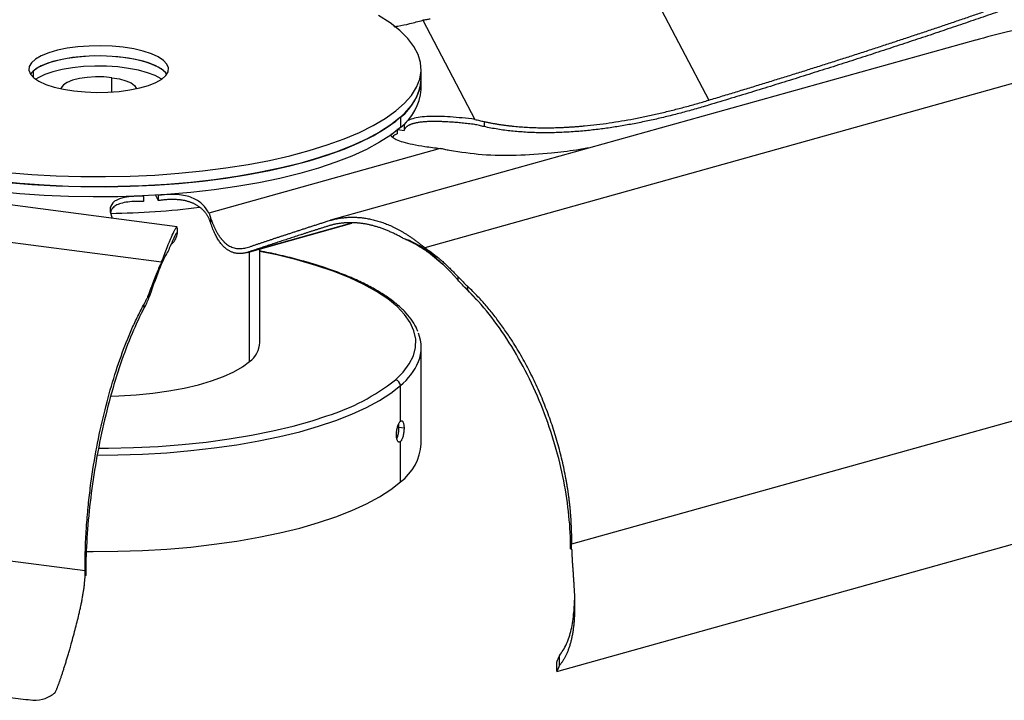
# Paper-space layout '_Dimétrica' of a CAD drawing. Header units: millimetres. Extents: x -186 to 341, y -36 to 198.
# Tile 2 of 4: x 63 to 246, y -36 to 90. Entities that reach past the tile are written whole.
import ezdxf

# ---------------------------------------------------------------- set-up
doc = ezdxf.new("R2010")
doc.units = ezdxf.units.MM

psp = doc.layouts.new('_Dimétrica')

# ---------------------------------------------------------------- linework, layer by layer
at = {"color": 7, "linetype": 'Continuous', "lineweight": 25}
for p, q in [((172.94, 109.49), (190.83, 75.54)), ((137.62, 90.39), (147.33, 71.96)), ((240.44, 86.72), (120.46, 53.21)), ((279.66, 87.67), (137.99, 48.1)), ((65.18, 80.96), (64.65, 80.37)), ((137.34, 77.54), (137.34, 81.31)), ((91.95, 52.02), (-60.48, 71.91)), ((133.46, 72.35), (133.46, 70.47)), ((149.04, 71.57), (149.04, 70.62)), ((132.88, 70.22), (132.88, 69.28)), ((133, 70.08), (134.15, 69.93)), ((133.94, 70.9), (134.15, 70.87)), ((134.15, 70.87), (134.15, 69.93)), ((89.05, 45.43), (-83.07, 67.88)), ((140.86, 66.56), (97.85, 54.55)), ((85.7, 57.66), (85.66, 57.73)), ((85.7, 57.66), (85.7, 56.71)), ((87.94, 57.85), (88.43, 56.86)), ((88.39, 57.88), (88.43, 57.81)), ((88.43, 57.81), (88.43, 56.86)), ((98.13, 53.77), (98.13, 52.82)), ((92.02, 50.82), (92.02, 51.82)), ((105.02, 47.25), (124.41, 52.67)), ((91.97, 50.56), (91.98, 50.82)), ((107.34, 30.49), (107.34, 47.9)), ((141.35, 45), (138.66, 47.21)), ((144.15, 42.75), (144.15, 42.11)), ((145.09, 41.1), (145.7, 40.47)), ((146.3, 39.86), (145.72, 40.47)), ((145.93, 40.96), (145.93, 40.26)), ((86.73, 38.97), (86.73, 39.61)), ((146.3, 39.87), (145.93, 40.26)), ((147.62, 38.4), (146.3, 39.86)), ((85.83, 36.98), (85.83, 37.68)), ((310.94, 33.65), (165.31, -7.03)), ((137.34, 11.64), (137.34, 29.55)), ((133.46, 15.84), (133.46, 22.48)), ((134.14, 14.58), (133.2, 14.7)), ((74.83, -11.96), (-102.1, 11.12)), ((133.46, 4.57), (133.46, 12.07)), ((162.57, -30.67), (274.91, 0.71)), ((165.31, -7.96), (165.31, -7.03)), ((165.12, -7.89), (165.31, -7.96)), ((74.94, -12.81), (74.83, -12.9)), ((-65.19, -19.08), (63.32, -35.84)), ((162.5, -29), (162.5, -30.6)), ((163.06, -29.51), (163.06, -27.73))]:
    psp.add_line(p, q, dxfattribs=at)
at = {"color": 8, "linetype": 'Continuous', "lineweight": 25}
for p, q in [((65.18, 80.96), (65.18, 79.78)), ((79.81, 77.06), (79.81, 79.72)), ((124.38, 52.67), (105.42, 47.37)), ((91.97, 50.56), (91.68, 50.6)), ((105.4, 26.96), (105.4, 47.35))]:
    psp.add_line(p, q, dxfattribs=at)
at = {"color": 7, "linetype": 'Continuous', "lineweight": 25, "flags": 128}
for points in [[(60.48, 62.12), (64.94, 61.74), (69.47, 61.48), (74.05, 61.34), (78.64, 61.32), (83.23, 61.41), (87.78, 61.62), (92.28, 61.94), (96.68, 62.38), (100.97, 62.93), (105.12, 63.58), (109.11, 64.35), (112.92, 65.21), (116.51, 66.16), (119.87, 67.21), (122.99, 68.33), (125.84, 69.54), (128.4, 70.81), (130.66, 72.14), (132.61, 73.53), (134.23, 74.96), (135.53, 76.43), (136.48, 77.93), (137.08, 79.45), (137.33, 80.98), (137.23, 82.51), (136.78, 84.04), (135.98, 85.54), (134.83, 87.03), (133.35, 88.48), (131.54, 89.89), (129.41, 91.25)], [(72.74, 77.26), (74.81, 77.06), (76.94, 76.98), (79.08, 77.02), (81.18, 77.17), (83.17, 77.44), (85, 77.81), (86.63, 78.28), (88, 78.83), (89.08, 79.45), (89.84, 80.12), (90.25, 80.82), (90.32, 81.54), (90.03, 82.25), (89.4, 82.93), (88.43, 83.57), (87.17, 84.15), (85.63, 84.65), (83.87, 85.06), (81.93, 85.36), (79.87, 85.56), (77.74, 85.64), (75.59, 85.6), (73.5, 85.45), (71.5, 85.18), (69.67, 84.81), (68.05, 84.34), (66.68, 83.79), (65.6, 83.17), (64.84, 82.5), (64.42, 81.8), (64.36, 81.09), (64.64, 80.38), (65.28, 79.69), (66.24, 79.05), (67.51, 78.48), (69.04, 77.97), (70.8, 77.56), (72.74, 77.26)], [(90.03, 80.37), (89.4, 81.04), (88.43, 81.68), (87.17, 82.26), (85.63, 82.76), (83.87, 83.17), (81.93, 83.48), (79.87, 83.68), (77.74, 83.76), (75.59, 83.72), (73.5, 83.56), (71.5, 83.3), (69.67, 82.92), (68.05, 82.46), (66.68, 81.91), (65.6, 81.29), (64.84, 80.62), (64.65, 80.37)], [(90.03, 80.37), (89.76, 80.71), (88.96, 81.37), (87.84, 81.98), (86.43, 82.52), (84.78, 82.98), (82.92, 83.34), (80.91, 83.59), (78.81, 83.73), (76.66, 83.75), (74.53, 83.66), (72.48, 83.45), (70.56, 83.12), (68.83, 82.7), (67.33, 82.19), (66.1, 81.6), (65.18, 80.96)], [(89.04, 79.43), (88.96, 79.48), (87.84, 80.1), (86.43, 80.64), (84.78, 81.09), (82.92, 81.45), (80.91, 81.71), (78.81, 81.85), (76.66, 81.87), (74.53, 81.77), (72.48, 81.56), (70.56, 81.24), (68.83, 80.82), (67.33, 80.3), (66.1, 79.72), (65.63, 79.43)], [(60.48, 60.23), (64.94, 59.86), (69.47, 59.6), (74.05, 59.46), (78.64, 59.43), (83.23, 59.52), (87.78, 59.73), (92.28, 60.06), (96.68, 60.49), (100.97, 61.04), (105.12, 61.7), (109.11, 62.46), (112.92, 63.32), (116.51, 64.28), (119.87, 65.32), (122.99, 66.45), (125.84, 67.65), (128.4, 68.92), (130.66, 70.26), (132.61, 71.64), (134.23, 73.08), (135.53, 74.55), (136.48, 76.05), (137.08, 77.56), (137.33, 79.09), (137.34, 79.43)], [(79.81, 79.72), (78.29, 79.85), (76.73, 79.86), (75.19, 79.76), (73.76, 79.55), (72.51, 79.23), (71.51, 78.83), (70.79, 78.36), (70.4, 77.86), (70.35, 77.66)], [(79.81, 79.72), (81.21, 79.48), (82.41, 79.15), (83.36, 78.73), (84, 78.26), (84.31, 77.74), (84.33, 77.66)], [(133.46, 72.35), (131.67, 70.94), (129.57, 69.58), (127.15, 68.28), (124.45, 67.04), (121.46, 65.87), (118.22, 64.79), (114.74, 63.79), (111.04, 62.88), (107.14, 62.07), (103.07, 61.36), (98.84, 60.75), (94.49, 60.26), (90.04, 59.88), (85.51, 59.61), (80.94, 59.46), (76.34, 59.43), (71.76, 59.51), (67.2, 59.71), (62.7, 60.03), (58.29, 60.46)], [(133.46, 70.47), (131.67, 69.06), (129.57, 67.7), (127.15, 66.39), (124.45, 65.15), (121.46, 63.99), (118.22, 62.9), (114.74, 61.9), (111.04, 60.99), (107.14, 60.18), (103.07, 59.47), (98.84, 58.87), (94.49, 58.37), (90.04, 57.99), (85.51, 57.73), (80.94, 57.58), (76.34, 57.54), (71.76, 57.63), (67.2, 57.83), (62.7, 58.14), (58.29, 58.57)], [(79.61, 20.52), (81.11, 20.57), (84.31, 20.77), (87.42, 21.08), (90.42, 21.49), (93.26, 22.02), (95.92, 22.64), (98.35, 23.36), (100.54, 24.16), (102.46, 25.03), (104.09, 25.97), (105.4, 26.96)], [(77.37, 10.83), (79.19, 10.84), (83.81, 10.95), (88.39, 11.17), (92.9, 11.52), (97.32, 11.99), (101.61, 12.57), (105.76, 13.26), (109.73, 14.05), (113.5, 14.95), (117.04, 15.95), (119.76, 16.83)], [(75.07, -8.35), (76.34, -8.36), (80.94, -8.33), (85.51, -8.18), (90.04, -7.91), (94.49, -7.53), (98.84, -7.03), (103.07, -6.43), (107.14, -5.72), (111.04, -4.91), (114.74, -4), (118.22, -3), (121.46, -1.91), (124.45, -0.75), (127.15, 0.49), (129.57, 1.79), (131.67, 3.15), (133.46, 4.57)]]:
    psp.add_lwpolyline(points, dxfattribs=at)
at = {"color": 8, "linetype": 'Continuous', "lineweight": 25, "flags": 128}
for points in [[(132.53, 23.54), (133.99, 25), (135.11, 26.5), (135.87, 28.03), (136.27, 29.57), (136.31, 31.11), (135.98, 32.65), (135.29, 34.18), (134.25, 35.68), (132.85, 37.15), (131.11, 38.59), (129.04, 39.97), (126.65, 41.29), (123.96, 42.55), (120.98, 43.73), (117.73, 44.83), (114.23, 45.84), (110.51, 46.76), (107.34, 47.43)], [(77.13, 9.55), (80.94, 9.59), (85.51, 9.74), (90.04, 10), (94.49, 10.39), (98.84, 10.88), (103.07, 11.48), (107.14, 12.19), (111.04, 13), (114.74, 13.91), (118.22, 14.91), (121.46, 16), (124.45, 17.16), (127.15, 18.4), (129.57, 19.71), (131.67, 21.07), (133.46, 22.48)]]:
    psp.add_lwpolyline(points, dxfattribs=at)
at = {"color": 7, "linetype": 'Continuous', "lineweight": 25}
for centre, radius, start, end in [((127.55, 80.19), 9.82, 307.026, 355.5261), ((127.55, 78.31), 9.82, 307.026, 355.5261), ((77.61, 203.29), 148.81, 270.7523, 277.1396), ((130.38, 29.55), 6.95, 337.994, 22.5487), ((102.62, 30.78), 4.73, 306.0307, 356.5214), ((132.37, 22.46), 1.09, 1.0587, 81.7605), ((127.78, 12.28), 9.58, 306.3815, 356.1706)]:
    psp.add_arc(centre, radius, start, end, dxfattribs=at)
at = {"color": 8, "linetype": 'Continuous', "lineweight": 25}
for centre, radius, start, end in [((126.23, 31.43), 11.51, 308.9537, 337.0694), ((107.77, 55.13), 40.14, 287.3933, 308.0945)]:
    psp.add_arc(centre, radius, start, end, dxfattribs=at)
at = {"color": 7, "linetype": 'Continuous', "lineweight": 25}
for points, knots in [([(190.83, 75.54), (191.68, 75.8), (193.37, 76.31), (195.91, 77.08), (198.43, 77.85), (200.93, 78.62), (203.42, 79.38), (205.89, 80.15), (208.35, 80.92), (210.79, 81.69), (213.22, 82.46), (215.63, 83.23), (218.03, 84), (220.41, 84.77), (222.77, 85.54), (225.12, 86.31), (227.46, 87.08), (229.78, 87.85), (232.08, 88.62), (234.37, 89.39), (236.65, 90.16), (238.91, 90.93), (241.15, 91.7), (243.38, 92.47), (245.59, 93.24), (247.07, 93.75), (247.8, 94.01)], [0, 0, 0, 0, 0.045252, 0.090187, 0.134805, 0.179108, 0.223095, 0.266768, 0.310126, 0.353172, 0.395906, 0.438328, 0.480439, 0.522241, 0.563733, 0.604917, 0.645794, 0.686364, 0.726628, 0.766588, 0.806244, 0.845597, 0.884648, 0.923398, 0.961848, 1, 1, 1, 1]), ([(247.79, 93.07), (247.18, 92.86), (245.97, 92.43), (244.14, 91.79), (242.3, 91.15), (240.44, 90.52), (238.58, 89.88), (236.71, 89.24), (234.83, 88.61), (232.94, 87.97), (231.03, 87.33), (229.12, 86.7), (227.19, 86.06), (225.26, 85.42), (223.31, 84.79), (221.36, 84.15), (219.39, 83.51), (217.42, 82.88), (215.43, 82.24), (213.43, 81.6), (211.42, 80.97), (209.4, 80.33), (207.38, 79.69), (205.34, 79.06), (203.29, 78.42), (201.23, 77.79), (199.16, 77.15), (197.07, 76.51), (194.98, 75.88), (192.88, 75.24), (191.48, 74.82), (190.77, 74.61)], [0, 0, 0, 0, 0.03155, 0.063305, 0.095265, 0.127431, 0.159803, 0.192382, 0.225169, 0.258164, 0.291368, 0.324781, 0.358403, 0.392236, 0.426279, 0.460534, 0.495, 0.529679, 0.56457, 0.599674, 0.634991, 0.670522, 0.706268, 0.742229, 0.778404, 0.814796, 0.851403, 0.888227, 0.925267, 0.962525, 1, 1, 1, 1]), ([(132.31, 89.2), (132.54, 89.23), (133.57, 89.38), (135.35, 89.78), (136.83, 90.18), (137.62, 90.39)], [0, 0, 0, 0, 0.116398, 0.523185, 1, 1, 1, 1]), ([(139, 90.6), (138.88, 90.58), (138.65, 90.54), (138.31, 90.48), (137.96, 90.43), (137.74, 90.4), (137.62, 90.39)], [0, 0, 0, 0, 0.256825, 0.509079, 0.756793, 1, 1, 1, 1]), ([(279.66, 87.67), (277.65, 88.31), (273.59, 89.62), (267.19, 90.35), (260.51, 90.38), (253.52, 89.65), (246.79, 88.42), (242.42, 87.22), (240.46, 86.68)], [0, 0, 0, 0, 0.1568619, 0.3182437, 0.4864419, 0.6629105, 0.8486438, 1, 1, 1, 1]), ([(149.04, 71.56), (149.24, 71.52), (149.64, 71.43), (150.25, 71.31), (150.87, 71.2), (151.48, 71.09), (152.1, 70.99), (152.72, 70.91), (153.34, 70.82), (153.96, 70.75), (154.59, 70.69), (155.22, 70.63), (155.85, 70.58), (156.49, 70.53), (157.13, 70.5), (157.77, 70.46), (158.41, 70.44), (159.05, 70.42), (159.7, 70.41), (160.35, 70.41), (161.01, 70.41), (161.66, 70.42), (162.32, 70.43), (162.99, 70.45), (163.65, 70.48), (164.32, 70.51), (164.99, 70.55), (165.66, 70.59), (166.34, 70.64), (167.02, 70.7), (168.24, 70.81), (170, 71), (172.3, 71.3), (174.6, 71.66), (176.9, 72.07), (179.21, 72.53), (181.52, 73.05), (183.84, 73.61), (186.17, 74.21), (188.5, 74.85), (190.05, 75.31), (190.83, 75.54)], [0, 0, 0, 0, 0.014255, 0.028548, 0.042883, 0.057264, 0.071692, 0.086172, 0.100705, 0.115294, 0.129943, 0.144653, 0.159426, 0.174266, 0.189173, 0.204151, 0.219199, 0.234322, 0.249518, 0.264791, 0.28014, 0.295568, 0.311076, 0.326664, 0.342334, 0.358087, 0.373924, 0.389846, 0.405854, 0.421949, 0.438131, 0.492686, 0.547563, 0.602784, 0.658365, 0.714322, 0.770664, 0.827401, 0.884536, 0.94207, 1, 1, 1, 1]), ([(190.77, 74.61), (190.34, 74.48), (189.48, 74.22), (188.18, 73.85), (186.89, 73.49), (185.6, 73.14), (184.31, 72.81), (183.02, 72.49), (181.73, 72.18), (180.45, 71.89), (179.16, 71.61), (177.88, 71.35), (176.6, 71.1), (175.32, 70.87), (174.05, 70.65), (172.77, 70.45), (171.5, 70.27), (170.22, 70.11), (168.95, 69.96), (167.63, 69.82), (166.27, 69.71), (164.88, 69.61), (163.49, 69.54), (162.12, 69.49), (160.76, 69.47), (159.41, 69.48), (158.08, 69.51), (156.75, 69.57), (155.44, 69.67), (154.14, 69.79), (152.85, 69.94), (151.57, 70.13), (150.3, 70.35), (149.45, 70.53), (149.04, 70.62)], [0, 0, 0, 0, 0.032221, 0.064322, 0.0963, 0.128156, 0.15989, 0.191502, 0.222991, 0.25436, 0.285609, 0.316739, 0.347752, 0.37865, 0.409436, 0.440112, 0.470682, 0.501148, 0.531514, 0.561783, 0.595218, 0.62828, 0.660978, 0.693321, 0.725317, 0.756979, 0.788317, 0.819343, 0.850073, 0.880525, 0.91072, 0.940681, 0.970432, 1, 1, 1, 1]), ([(147.34, 71.97), (145.72, 72.16), (144.17, 72.32), (141.31, 72.51), (139.98, 72.54), (137.61, 72.46), (136.57, 72.33), (134.93, 71.84), (134.34, 71.47), (134.15, 70.87)], [0, 0, 0, 0, 0.25, 0.25, 0.5, 0.5, 0.75, 0.75, 1, 1, 1, 1]), ([(147.28, 71.03), (147.08, 71.05), (146.68, 71.1), (146.08, 71.17), (145.5, 71.23), (144.94, 71.29), (144.39, 71.34), (143.85, 71.38), (143.33, 71.43), (142.82, 71.46), (142.32, 71.49), (141.84, 71.52), (141.38, 71.54), (140.93, 71.56), (140.49, 71.57), (140.07, 71.57), (139.66, 71.58), (139.27, 71.57), (138.89, 71.56), (138.52, 71.55), (138.17, 71.53), (137.84, 71.5), (137.52, 71.47), (137.21, 71.44), (136.92, 71.4), (136.64, 71.35), (136.37, 71.3), (136.12, 71.25), (135.89, 71.18), (135.67, 71.12), (135.46, 71.05), (135.27, 70.97), (135.09, 70.89), (134.93, 70.8), (134.78, 70.71), (134.65, 70.62), (134.53, 70.51), (134.42, 70.41), (134.33, 70.3), (134.26, 70.18), (134.2, 70.06), (134.17, 69.97), (134.15, 69.93)], [0, 0, 0, 0, 0.040128, 0.0791, 0.116925, 0.153614, 0.189179, 0.223632, 0.256987, 0.289261, 0.320469, 0.350631, 0.379768, 0.407903, 0.435062, 0.461273, 0.486568, 0.510983, 0.534557, 0.557335, 0.579363, 0.600697, 0.621395, 0.641522, 0.661148, 0.680349, 0.699206, 0.717804, 0.736233, 0.754583, 0.772949, 0.791421, 0.810091, 0.829047, 0.848374, 0.868149, 0.888448, 0.909339, 0.930885, 0.953143, 0.976166, 1, 1, 1, 1]), ([(147.33, 71.96), (147.47, 71.93), (147.75, 71.86), (148.17, 71.76), (148.6, 71.66), (148.89, 71.6), (149.04, 71.56)], [0, 0, 0, 0, 0.2432068, 0.4909213, 0.743175, 1, 1, 1, 1]), ([(149.04, 70.62), (148.89, 70.65), (148.59, 70.71), (148.15, 70.82), (147.71, 70.92), (147.42, 70.99), (147.28, 71.03)], [0, 0, 0, 0, 0.25706, 0.50939, 0.757026, 1, 1, 1, 1]), ([(131.79, 69.27), (131.77, 69.24), (131.63, 69.05), (131.9, 68.67), (132.66, 68.19), (133.99, 67.74), (135.81, 67.31), (138.15, 66.91), (139.91, 66.68), (140.86, 66.56)], [0, 0, 0, 0, 0.020917, 0.134423, 0.255923, 0.397038, 0.565377, 0.765466, 1, 1, 1, 1]), ([(132.88, 69.28), (132.53, 69.11), (132.13, 68.92), (132.01, 68.69), (131.99, 68.67)], [0, 0, 0, 0, 0.87014, 1, 1, 1, 1]), ([(142.59, 66.18), (142.44, 66.21), (142.14, 66.27), (141.71, 66.36), (141.28, 66.46), (141, 66.53), (140.86, 66.56)], [0, 0, 0, 0, 0.256825, 0.5090787, 0.7567932, 1, 1, 1, 1]), ([(168.78, 66.7), (167.92, 66.55), (165.53, 66.13), (160.96, 65.58), (155.14, 65.19), (148.78, 65.24), (144.63, 65.87), (142.59, 66.18)], [0, 0, 0, 0, 0.102045, 0.282052, 0.532557, 0.771047, 1, 1, 1, 1]), ([(85.7, 57.66), (83.9, 57.72), (82.7, 57.59), (80.93, 57.15), (80.36, 56.84), (79.64, 56.08), (79.48, 55.64), (79.47, 54.67), (79.62, 54.13), (79.88, 53.57)], [0, 0, 0, 0, 0.25, 0.25, 0.5, 0.5, 0.75, 0.75, 1, 1, 1, 1]), ([(97.85, 54.55), (97.56, 55.11), (97.19, 55.64), (96.25, 56.56), (95.68, 56.96), (94.27, 57.6), (93.43, 57.84), (91.33, 58.07), (90.07, 58.05), (88.43, 57.81)], [0, 0, 0, 0, 0.25, 0.25, 0.5, 0.5, 0.75, 0.75, 1, 1, 1, 1]), ([(97.84, 53.62), (97.8, 53.69), (97.73, 53.83), (97.6, 54.04), (97.48, 54.24), (97.34, 54.43), (97.2, 54.61), (97.05, 54.79), (96.9, 54.96), (96.74, 55.13), (96.57, 55.29), (96.4, 55.44), (96.22, 55.58), (96.04, 55.72), (95.85, 55.85), (95.66, 55.98), (95.45, 56.09), (95.25, 56.21), (95.03, 56.31), (94.81, 56.41), (94.58, 56.5), (94.35, 56.58), (94.11, 56.66), (93.87, 56.73), (93.62, 56.8), (93.36, 56.86), (93.1, 56.91), (92.83, 56.95), (92.55, 56.99), (92.27, 57.02), (91.98, 57.04), (91.69, 57.06), (91.39, 57.07), (91.08, 57.07), (90.77, 57.07), (90.46, 57.06), (90.13, 57.05), (89.8, 57.02), (89.47, 56.99), (89.12, 56.96), (88.78, 56.91), (88.55, 56.88), (88.43, 56.86)], [0, 0, 0, 0, 0.040128, 0.0791, 0.116925, 0.153614, 0.189179, 0.223632, 0.256987, 0.289261, 0.320469, 0.350631, 0.379768, 0.407903, 0.435062, 0.461273, 0.486568, 0.510983, 0.534557, 0.557335, 0.579363, 0.600697, 0.621395, 0.641522, 0.661148, 0.680349, 0.699206, 0.717804, 0.736233, 0.754583, 0.772949, 0.791421, 0.810091, 0.829047, 0.848374, 0.868149, 0.888448, 0.909339, 0.930885, 0.953143, 0.976166, 1, 1, 1, 1]), ([(85.7, 56.71), (85.1, 56.72), (83.98, 56.74), (82.4, 56.58), (81.14, 56.27), (80.25, 55.81), (79.71, 55.24), (79.6, 54.82), (79.54, 54.61)], [0, 0, 0, 0, 0.176522, 0.329791, 0.475324, 0.63097, 0.811607, 1, 1, 1, 1]), ([(98.13, 52.82), (98.11, 52.88), (98.07, 53.01), (97.99, 53.22), (97.92, 53.42), (97.87, 53.55), (97.84, 53.62)], [0, 0, 0, 0, 0.25706, 0.50939, 0.757026, 1, 1, 1, 1]), ([(97.85, 54.55), (97.88, 54.48), (97.93, 54.35), (98, 54.15), (98.07, 53.96), (98.11, 53.83), (98.13, 53.76)], [0, 0, 0, 0, 0.243207, 0.490921, 0.743175, 1, 1, 1, 1]), ([(98.13, 53.76), (98.16, 53.67), (98.22, 53.5), (98.32, 53.24), (98.41, 52.99), (98.5, 52.75), (98.59, 52.52), (98.69, 52.29), (98.78, 52.07), (98.88, 51.86), (98.98, 51.65), (99.07, 51.46), (99.17, 51.26), (99.27, 51.08), (99.37, 50.9), (99.47, 50.73), (99.57, 50.56), (99.68, 50.4), (99.78, 50.24), (99.89, 50.09), (99.99, 49.95), (100.1, 49.81), (100.21, 49.67), (100.32, 49.55), (100.43, 49.42), (100.54, 49.3), (100.65, 49.19), (100.77, 49.08), (100.88, 48.98), (101, 48.89), (101.2, 48.72), (101.51, 48.51), (101.91, 48.3), (102.32, 48.13), (102.74, 48.02), (103.17, 47.96), (103.6, 47.94), (104.05, 47.97), (104.5, 48.04), (104.96, 48.14), (105.28, 48.24), (105.43, 48.3)], [0, 0, 0, 0, 0.014255, 0.028548, 0.042883, 0.057264, 0.071692, 0.086172, 0.100705, 0.115294, 0.129943, 0.144653, 0.159426, 0.174266, 0.189173, 0.204151, 0.219199, 0.234322, 0.249518, 0.264791, 0.28014, 0.295568, 0.311076, 0.326664, 0.342334, 0.358087, 0.373924, 0.389846, 0.405854, 0.421949, 0.438131, 0.492686, 0.547563, 0.602784, 0.658365, 0.714322, 0.770664, 0.827401, 0.884536, 0.94207, 1, 1, 1, 1]), ([(119.85, 53.02), (119.98, 53.07), (120.25, 53.15), (120.66, 53.26), (121.06, 53.36), (121.47, 53.46), (121.89, 53.54), (122.3, 53.61), (122.72, 53.66), (123.14, 53.71), (123.56, 53.75), (123.98, 53.77), (124.41, 53.78), (124.84, 53.78), (125.27, 53.76), (125.71, 53.74), (126.15, 53.7), (126.59, 53.65), (127.03, 53.59), (127.47, 53.51), (127.92, 53.42), (128.37, 53.32), (128.83, 53.2), (129.28, 53.07), (129.74, 52.93), (130.2, 52.78), (130.67, 52.6), (131.13, 52.42), (131.6, 52.22), (132.08, 52), (132.55, 51.77), (133.03, 51.52), (133.51, 51.26), (134, 50.98), (134.49, 50.69), (134.98, 50.37), (135.47, 50.04), (135.97, 49.69), (136.47, 49.32), (136.98, 48.94), (137.48, 48.53), (137.82, 48.24), (137.99, 48.1)], [0, 0, 0, 0, 0.02872, 0.057219, 0.085498, 0.113558, 0.141401, 0.169026, 0.196436, 0.223632, 0.250616, 0.27739, 0.303956, 0.330316, 0.356472, 0.382427, 0.408185, 0.433747, 0.459117, 0.484299, 0.509295, 0.534109, 0.558745, 0.583206, 0.607496, 0.631619, 0.655581, 0.679386, 0.70304, 0.726548, 0.749917, 0.773152, 0.79626, 0.81925, 0.842129, 0.864906, 0.887591, 0.910194, 0.932725, 0.955195, 0.977616, 1, 1, 1, 1]), ([(89.05, 45.43), (89.41, 46.4), (90.14, 48.36), (90.92, 50.21), (91.5, 51.42), (91.85, 51.99), (91.91, 51.97), (91.94, 51.96)], [0, 0, 0, 0, 0.201489, 0.408784, 0.624834, 0.851508, 1, 1, 1, 1]), ([(105.42, 47.37), (105.33, 47.34), (105.16, 47.29), (104.9, 47.21), (104.64, 47.15), (104.39, 47.1), (104.14, 47.06), (103.89, 47.04), (103.64, 47.03), (103.4, 47.03), (103.16, 47.04), (102.92, 47.07), (102.69, 47.12), (102.45, 47.18), (102.22, 47.25), (102, 47.34), (101.77, 47.45), (101.55, 47.57), (101.33, 47.71), (101.1, 47.87), (100.87, 48.06), (100.63, 48.28), (100.4, 48.52), (100.18, 48.78), (99.95, 49.06), (99.74, 49.37), (99.52, 49.71), (99.31, 50.06), (99.11, 50.45), (98.91, 50.86), (98.71, 51.3), (98.51, 51.77), (98.32, 52.27), (98.2, 52.63), (98.13, 52.82)], [0, 0, 0, 0, 0.032221, 0.064322, 0.0963, 0.128156, 0.15989, 0.191502, 0.222991, 0.25436, 0.285609, 0.316739, 0.347752, 0.37865, 0.409436, 0.440112, 0.470682, 0.501148, 0.531514, 0.561783, 0.595218, 0.62828, 0.660978, 0.693321, 0.725317, 0.756979, 0.788317, 0.819343, 0.850073, 0.880525, 0.91072, 0.940681, 0.970432, 1, 1, 1, 1]), ([(119.85, 52.08), (119.66, 52.02), (119.28, 51.9), (118.73, 51.73), (118.17, 51.55), (117.63, 51.37), (117.08, 51.2), (116.54, 51.03), (116.01, 50.86), (115.48, 50.68), (114.95, 50.51), (114.43, 50.35), (113.92, 50.18), (113.41, 50.01), (112.9, 49.85), (112.4, 49.68), (111.9, 49.52), (111.41, 49.36), (110.92, 49.2), (110.43, 49.04), (109.96, 48.88), (109.48, 48.73), (109.01, 48.57), (108.55, 48.42), (108.09, 48.27), (107.63, 48.11), (107.18, 47.96), (106.73, 47.81), (106.29, 47.67), (105.85, 47.52), (105.57, 47.42), (105.42, 47.37)], [0, 0, 0, 0, 0.03155, 0.063305, 0.095265, 0.127431, 0.159803, 0.192382, 0.225169, 0.258164, 0.291368, 0.324781, 0.358403, 0.392236, 0.426279, 0.460534, 0.495, 0.529679, 0.56457, 0.599674, 0.634991, 0.670522, 0.706268, 0.742229, 0.778404, 0.814796, 0.851403, 0.888227, 0.925267, 0.962525, 1, 1, 1, 1]), ([(105.43, 48.3), (105.61, 48.35), (105.95, 48.47), (106.48, 48.65), (107.02, 48.83), (107.56, 49.01), (108.12, 49.2), (108.67, 49.38), (109.24, 49.57), (109.81, 49.76), (110.38, 49.95), (110.97, 50.14), (111.56, 50.34), (112.15, 50.53), (112.76, 50.73), (113.37, 50.93), (113.99, 51.13), (114.61, 51.34), (115.24, 51.54), (115.88, 51.75), (116.52, 51.96), (117.18, 52.17), (117.83, 52.38), (118.5, 52.59), (119.17, 52.81), (119.62, 52.95), (119.85, 53.02)], [0, 0, 0, 0, 0.045252, 0.090187, 0.134805, 0.179108, 0.223095, 0.266768, 0.310126, 0.353172, 0.395906, 0.438328, 0.480439, 0.522241, 0.563733, 0.604917, 0.645794, 0.686364, 0.726628, 0.766588, 0.806244, 0.845597, 0.884648, 0.923398, 0.961848, 1, 1, 1, 1]), ([(134, 49.83), (133.89, 49.9), (133.67, 50.02), (133.34, 50.21), (133, 50.38), (132.67, 50.55), (132.34, 50.71), (132.01, 50.87), (131.69, 51.02), (131.36, 51.16), (131.04, 51.3), (130.71, 51.43), (130.39, 51.56), (130.07, 51.67), (129.75, 51.79), (129.43, 51.89), (129.11, 51.99), (128.8, 52.08), (128.48, 52.17), (128.17, 52.25), (127.85, 52.33), (127.54, 52.4), (127.23, 52.46), (126.92, 52.52), (126.61, 52.57), (126.31, 52.61), (126, 52.65), (125.7, 52.69), (125.39, 52.71), (125.09, 52.73), (124.79, 52.75), (124.49, 52.76), (124.19, 52.76), (123.89, 52.76), (123.6, 52.75), (123.3, 52.73), (123.01, 52.71), (122.71, 52.68), (122.42, 52.65), (122.13, 52.61), (121.84, 52.57), (121.55, 52.52), (121.27, 52.46), (120.98, 52.4), (120.7, 52.33), (120.41, 52.25), (120.13, 52.17), (119.94, 52.11), (119.85, 52.08)], [0, 0, 0, 0, 0.019378, 0.038835, 0.058374, 0.077996, 0.097703, 0.117498, 0.137383, 0.15736, 0.177429, 0.197595, 0.217858, 0.23822, 0.258683, 0.279248, 0.299918, 0.320694, 0.341577, 0.362569, 0.383672, 0.404886, 0.426214, 0.447656, 0.469215, 0.490891, 0.512685, 0.5346, 0.556637, 0.578796, 0.60108, 0.623489, 0.646024, 0.668688, 0.69148, 0.714402, 0.737456, 0.760642, 0.783962, 0.807416, 0.831005, 0.854731, 0.878594, 0.902595, 0.926736, 0.951016, 0.975437, 1, 1, 1, 1]), ([(91.97, 51.01), (91.91, 50.95), (91.77, 50.83), (91.21, 49.71), (90.56, 48.19), (90.25, 47.45)], [0, 0, 0, 0, 0.344065, 0.681269, 1, 1, 1, 1]), ([(90.75, 48.61), (91.04, 48.9), (91.65, 49.51), (91.86, 50.2), (91.97, 50.56)], [0, 0, 0, 0, 0.463977, 1, 1, 1, 1]), ([(138.66, 47.21), (138.52, 47.31), (138.25, 47.5), (137.84, 47.78), (137.44, 48.04), (137.04, 48.29), (136.65, 48.52), (136.26, 48.74), (135.87, 48.95), (135.49, 49.15), (135.11, 49.34), (134.74, 49.51), (134.37, 49.68), (134.13, 49.78), (134, 49.83)], [0, 0, 0, 0, 0.091983, 0.182313, 0.271016, 0.35812, 0.443648, 0.527624, 0.61007, 0.691005, 0.770448, 0.848418, 0.92493, 1, 1, 1, 1]), ([(137.99, 48.1), (138.1, 48.03), (138.31, 47.9), (138.62, 47.68), (138.94, 47.46), (139.25, 47.23), (139.57, 46.99), (139.89, 46.74), (140.21, 46.49), (140.53, 46.22), (140.85, 45.95), (141.18, 45.67), (141.5, 45.38), (141.83, 45.08), (142.15, 44.77), (142.48, 44.45), (142.81, 44.13), (143.14, 43.79), (143.48, 43.45), (143.81, 43.1), (144.03, 42.86), (144.14, 42.74)], [0, 0, 0, 0, 0.053143, 0.10617, 0.159085, 0.211893, 0.264602, 0.317222, 0.369764, 0.42224, 0.474664, 0.527054, 0.579424, 0.631795, 0.684186, 0.736619, 0.789114, 0.841692, 0.894363, 0.94713, 1, 1, 1, 1]), ([(90.25, 47.44), (89.86, 46.9), (89.37, 45.92), (88.19, 43.07), (87.51, 41.22), (86.73, 38.97)], [0, 0, 0, 0, 0.5, 0.5, 1, 1, 1, 1]), ([(136.7, 32.54), (136.6, 32.81), (136.3, 33.6), (135.47, 34.85), (134.25, 36.31), (132.69, 37.73), (130.85, 39.1), (128.71, 40.41), (126.3, 41.67), (123.64, 42.85), (120.74, 43.96), (117.62, 44.99), (114.28, 45.94), (110.87, 46.79), (108.48, 47.27), (107.34, 47.5)], [0, 0, 0, 0, 0.041101, 0.118615, 0.197785, 0.278232, 0.359356, 0.44069, 0.52194, 0.603042, 0.683988, 0.764794, 0.845483, 0.926076, 1, 1, 1, 1]), ([(86.73, 39.61), (86.77, 39.74), (86.87, 40), (87.01, 40.37), (87.14, 40.74), (87.28, 41.1), (87.41, 41.45), (87.54, 41.79), (87.67, 42.12), (87.79, 42.44), (87.91, 42.76), (88.04, 43.07), (88.16, 43.36), (88.28, 43.65), (88.39, 43.93), (88.51, 44.21), (88.62, 44.47), (88.73, 44.72), (88.84, 44.97), (88.95, 45.2), (89.02, 45.35), (89.05, 45.43)], [0, 0, 0, 0, 0.0528699, 0.1056371, 0.1583075, 0.2108862, 0.2633814, 0.3158135, 0.3682046, 0.4205757, 0.4729465, 0.5253356, 0.5777602, 0.6302362, 0.6827778, 0.7353977, 0.788107, 0.8409152, 0.8938297, 0.9468566, 1, 1, 1, 1]), ([(144.14, 42.74), (144.22, 42.66), (144.38, 42.5), (144.62, 42.25), (144.86, 42), (145.12, 41.74), (145.38, 41.48), (145.65, 41.22), (145.84, 41.05), (145.93, 40.96)], [0, 0, 0, 0, 0.141614, 0.283531, 0.425817, 0.568539, 0.711766, 0.855563, 1, 1, 1, 1]), ([(165.31, -7.03), (165.32, -6.82), (165.32, -6.41), (165.32, -5.78), (165.32, -5.15), (165.3, -4.52), (165.28, -3.89), (165.25, -3.26), (165.22, -2.62), (165.18, -1.98), (165.13, -1.34), (165.07, -0.7), (165.01, -0.05), (164.94, 0.6), (164.86, 1.25), (164.78, 1.9), (164.69, 2.56), (164.59, 3.22), (164.48, 3.88), (164.37, 4.54), (164.09, 6.1), (163.58, 8.55), (162.72, 11.88), (161.69, 15.19), (160.48, 18.5), (159.11, 21.8), (157.57, 25.04), (155.89, 28.14), (154.46, 30.48), (153.37, 32.12), (152.68, 33.12), (151.97, 34.1), (151.25, 35.06), (150.52, 35.98), (149.79, 36.88), (149.04, 37.75), (148.28, 38.6), (147.51, 39.41), (146.73, 40.2), (146.2, 40.71), (145.93, 40.96)], [0, 0, 0, 0, 0.011903, 0.023796, 0.035682, 0.047565, 0.059447, 0.071332, 0.083224, 0.095125, 0.107039, 0.118969, 0.130917, 0.142889, 0.154885, 0.16691, 0.178967, 0.191059, 0.203189, 0.215359, 0.227574, 0.289085, 0.350626, 0.412578, 0.475313, 0.541322, 0.607035, 0.672865, 0.739223, 0.76322, 0.787104, 0.810892, 0.834603, 0.858256, 0.881869, 0.905461, 0.929052, 0.952659, 0.976302, 1, 1, 1, 1]), ([(85.83, 37.68), (85.88, 37.78), (85.99, 37.97), (86.13, 38.25), (86.27, 38.53), (86.4, 38.81), (86.52, 39.08), (86.63, 39.35), (86.69, 39.52), (86.73, 39.61)], [0, 0, 0, 0, 0.1444366, 0.2882342, 0.4314605, 0.574183, 0.7164692, 0.858386, 1, 1, 1, 1]), ([(165.12, -7.89), (165.12, -5.91), (165.02, -3.85), (164.59, 0.38), (164.27, 2.56), (163.41, 6.97), (162.86, 9.2), (161.56, 13.67), (160.8, 15.89), (159.08, 20.27), (158.12, 22.42), (156.04, 26.56), (154.91, 28.56), (151.32, 34.22), (148.67, 37.56), (145.93, 40.26)], [0, 0, 0, 0, 0.125, 0.125, 0.25, 0.25, 0.375, 0.375, 0.5, 0.5, 0.625, 0.625, 0.75, 0.75, 1, 1, 1, 1]), ([(74.83, -11.96), (74.8, -9.08), (74.9, -6.41), (75.16, -2.59), (75.27, -1.35), (75.51, 1.08), (75.64, 2.27), (76.09, 5.77), (76.44, 8.02), (77.23, 12.36), (77.67, 14.46), (78.64, 18.52), (79.16, 20.49), (80.27, 24.3), (81.46, 27.98), (83.15, 32.24), (84.26, 34.63), (85.03, 36.19), (85.42, 36.94), (85.83, 37.68)], [0, 0, 0, 0, 0.125, 0.125, 0.1875, 0.1875, 0.25, 0.25, 0.375, 0.375, 0.5, 0.5, 0.625, 0.625, 0.75, 0.875, 0.9375, 0.9375, 1, 1, 1, 1]), ([(85.83, 36.98), (84.28, 34.05), (82.77, 30.48), (80.74, 24.51), (80.1, 22.42), (78.91, 18.1), (78.37, 15.87), (77.39, 11.34), (76.96, 9.05), (76.22, 4.48), (75.91, 2.19), (75.42, -2.29), (75.24, -4.49), (75, -8.76), (74.94, -10.83), (74.94, -12.81)], [0, 0, 0, 0, 0.25, 0.25, 0.375, 0.375, 0.5, 0.5, 0.625, 0.625, 0.75, 0.75, 0.875, 0.875, 1, 1, 1, 1]), ([(132.72, 13.34), (132.72, 13.38), (132.73, 13.46), (132.73, 13.58), (132.74, 13.71), (132.75, 13.84), (132.76, 13.97), (132.79, 14.18), (132.85, 14.48), (132.94, 14.85), (133.06, 15.18), (133.17, 15.43), (133.28, 15.62), (133.37, 15.75), (133.43, 15.81), (133.46, 15.84)], [0, 0, 0, 0, 0.041501, 0.08267, 0.12368, 0.164708, 0.205929, 0.247515, 0.372174, 0.497755, 0.622596, 0.748669, 0.832899, 0.916185, 1, 1, 1, 1]), ([(132.8, 12.6), (132.88, 12.79), (133.03, 13.16), (133.17, 13.94), (133.19, 14.45), (133.2, 14.7)], [0, 0, 0, 0, 0.325793, 0.664291, 1, 1, 1, 1]), ([(133.2, 14.7), (133.2, 14.96), (133.2, 15.21), (133.15, 15.37), (133.15, 15.37)], [0, 0, 0, 0, 0.9940388, 1, 1, 1, 1]), ([(133.46, 15.84), (133.48, 15.85), (133.51, 15.88), (133.55, 15.91), (133.6, 15.93), (133.64, 15.94), (133.69, 15.94), (133.76, 15.93), (133.85, 15.88), (133.95, 15.74), (134.03, 15.53), (134.09, 15.29), (134.12, 15.05), (134.14, 14.82), (134.14, 14.66), (134.14, 14.58)], [0, 0, 0, 0, 0.04196, 0.083601, 0.125105, 0.166655, 0.208433, 0.250617, 0.376164, 0.500913, 0.626599, 0.751818, 0.834873, 0.917128, 1, 1, 1, 1]), ([(133.46, 12.07), (133.45, 12.06), (133.42, 12.03), (133.37, 12), (133.32, 11.98), (133.28, 11.97), (133.23, 11.97), (133.16, 11.98), (133.06, 12.03), (132.94, 12.17), (132.85, 12.38), (132.79, 12.63), (132.75, 12.87), (132.73, 13.09), (132.73, 13.25), (132.72, 13.34)], [0, 0, 0, 0, 0.041932, 0.083546, 0.125022, 0.166544, 0.208292, 0.250446, 0.376018, 0.500854, 0.626486, 0.751714, 0.834807, 0.917096, 1, 1, 1, 1]), ([(134.14, 14.58), (134.14, 14.54), (134.14, 14.46), (134.13, 14.33), (134.13, 14.21), (134.12, 14.08), (134.11, 13.95), (134.08, 13.73), (134.03, 13.43), (133.95, 13.07), (133.85, 12.73), (133.75, 12.48), (133.65, 12.29), (133.56, 12.16), (133.49, 12.1), (133.46, 12.07)], [0, 0, 0, 0, 0.041692, 0.082994, 0.12408, 0.16513, 0.206323, 0.247835, 0.373324, 0.497362, 0.62218, 0.748679, 0.832523, 0.9158, 1, 1, 1, 1]), ([(165.31, -7.96), (165.32, -8.06), (165.32, -8.28), (165.33, -8.61), (165.35, -8.95), (165.37, -9.31), (165.39, -9.67), (165.41, -10.04), (165.44, -10.42), (165.46, -10.81), (165.49, -11.2), (165.52, -11.6), (165.55, -12.01), (165.58, -12.42), (165.61, -12.84), (165.64, -13.27), (165.67, -13.7), (165.7, -14.13), (165.72, -14.56), (165.77, -15.31), (165.83, -16.39), (165.87, -17.82), (165.87, -19.31), (165.82, -20.59), (165.74, -21.65), (165.65, -22.47), (165.54, -23.25), (165.41, -24), (165.26, -24.71), (165.09, -25.38), (164.9, -26.02), (164.69, -26.63), (164.47, -27.19), (164.22, -27.73), (163.96, -28.23), (163.68, -28.69), (163.38, -29.13), (163.17, -29.38), (163.06, -29.51)], [0, 0, 0, 0, 0.0084494, 0.0173107, 0.0265758, 0.0362362, 0.0462842, 0.0567123, 0.0675141, 0.078684, 0.0902173, 0.1021109, 0.1143625, 0.1269705, 0.1399301, 0.1532368, 0.1668869, 0.1808771, 0.1952054, 0.2098703, 0.2556346, 0.3079168, 0.3665181, 0.4313424, 0.4703061, 0.5093645, 0.5485731, 0.587975, 0.6276073, 0.6675056, 0.7077039, 0.7482344, 0.7891275, 0.8304118, 0.8721148, 0.9142634, 0.9568835, 1, 1, 1, 1]), ([(69.25, -34.63), (69.27, -34.57), (69.33, -34.45), (69.41, -34.26), (69.49, -34.06), (69.58, -33.85), (69.66, -33.64), (69.75, -33.41), (69.84, -33.18), (69.93, -32.94), (70.02, -32.69), (70.11, -32.44), (70.2, -32.17), (70.3, -31.9), (70.39, -31.62), (70.49, -31.33), (70.59, -31.03), (70.69, -30.72), (70.79, -30.4), (70.9, -30.08), (71, -29.75), (71.11, -29.41), (71.22, -29.06), (71.33, -28.7), (71.44, -28.33), (71.55, -27.95), (71.66, -27.57), (71.78, -27.17), (71.9, -26.77), (72.02, -26.35), (72.24, -25.58), (72.55, -24.45), (72.96, -22.95), (73.33, -21.51), (73.63, -20.3), (73.85, -19.31), (74.03, -18.51), (74.19, -17.73), (74.33, -16.96), (74.46, -16.21), (74.57, -15.49), (74.67, -14.8), (74.74, -14.13), (74.8, -13.5), (74.82, -13.09), (74.83, -12.89)], [0, 0, 0, 0, 0.020812, 0.041507, 0.062086, 0.082554, 0.102912, 0.123164, 0.143312, 0.16336, 0.183309, 0.203165, 0.222929, 0.242604, 0.262194, 0.281703, 0.301132, 0.320487, 0.339771, 0.358986, 0.378138, 0.397229, 0.416264, 0.435247, 0.454182, 0.473073, 0.491925, 0.510742, 0.529532, 0.548299, 0.567052, 0.631413, 0.689654, 0.741684, 0.787312, 0.813888, 0.83934, 0.863655, 0.886809, 0.908778, 0.929547, 0.949093, 0.967381, 0.984366, 1, 1, 1, 1]), ([(163.06, -27.73), (163.52, -27.06), (164.39, -25.79), (165.27, -23.04), (165.67, -20.53), (165.81, -18.61), (165.84, -17.87), (165.85, -17.47), (165.85, -17.44)], [0, 0, 0, 0, 0.3112642, 0.5937347, 0.8514754, 0.925763, 0.9947827, 1, 1, 1, 1]), ([(162.55, -29), (162.55, -28.95), (162.56, -28.84), (162.88, -28.14), (163.06, -27.73)], [0, 0, 0, 0, 0.417572, 1, 1, 1, 1]), ([(163.06, -29.51), (162.86, -29.92), (162.54, -30.58), (162.56, -30.59), (162.56, -30.6)], [0, 0, 0, 0, 0.619945, 1, 1, 1, 1]), ([(63.33, -35.79), (63.93, -35.87), (65.52, -36.09), (67.5, -35.83), (68.66, -35.03), (69.25, -34.63)], [0, 0, 0, 0, 0.2349183, 0.6149665, 1, 1, 1, 1])]:
    psp.add_open_spline(points, degree=3, knots=knots, dxfattribs=at)
for points in [[(144.15, 42.11), (140.44, 46.32), (136.95, 48.97), (134, 49.83)], [(145.93, 40.26), (145.27, 40.9), (144.68, 41.51), (144.15, 42.11)], [(86.73, 38.97), (86.5, 38.34), (86.2, 37.67), (85.83, 36.98)], [(74.83, -12.89), (74.83, -12.59), (74.83, -12.28), (74.83, -11.96)]]:
    psp.add_open_spline(points, degree=3, dxfattribs=at)

doc.saveas('drawing.dxf')
